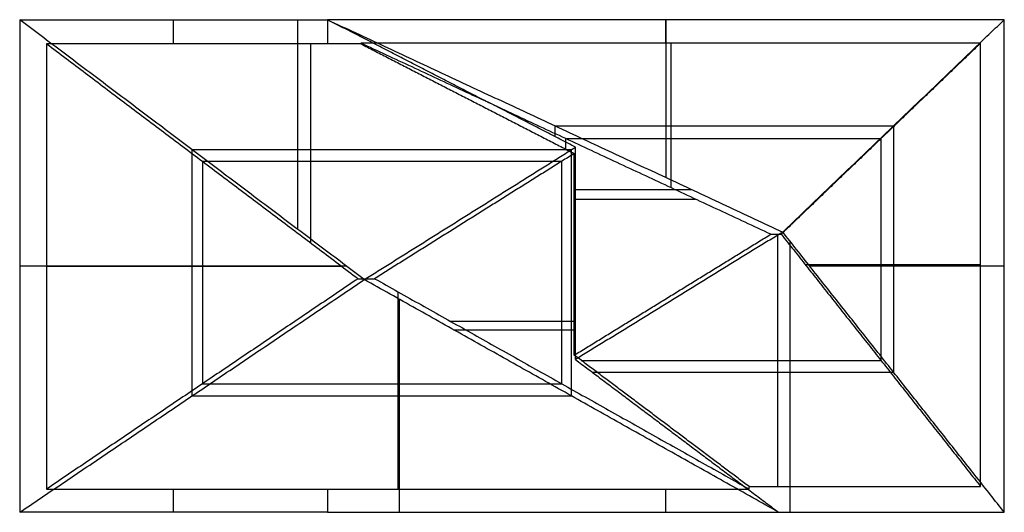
# Model space of a CAD drawing. Header units: millimetres. Extents: x -300 to 300, y -150 to 150.
import ezdxf

# ---------------------------------------------------------------- set-up
doc = ezdxf.new("R2010")
doc.units = ezdxf.units.MM
doc.layers.add('Default', color=7, linetype='Continuous', true_color=0x000000)

msp = doc.modelspace()

# ---------------------------------------------------------------- linework, layer by layer
at = {"layer": 'Default', "color": 254, "true_color": 0xe5e5e5}
for p, q in [((93.75, 150, 0), (93.75, 53.89, 150.51)), ((-206.25, 135.33), (-206.25, 150)), ((-130.66, 150, 0), (-130.66, 22.37, 181.44)), ((93.75, 135.76), (93.75, 150)), ((-122.82, 135.33, 0), (-122.82, 14.16, 172.24)), ((96.72, 135.76, 0), (96.72, 47.76, 137.82)), ((26.25, 85.34, 101.25), (232.5, 85.34, 101.25)), ((26.25, 78.78, 101.25), (26.25, 85.34, 101.25)), ((232.5, 85.34, 101.25), (232.5, -64.66, 101.25)), ((32.76, 71.21, 91.15), (32.76, 77.56, 91.15)), ((32.76, 77.56, 91.15), (224.81, 77.56, 91.15)), ((224.81, 77.56, 91.15), (224.81, -57.48, 91.15)), ((-195, 70.86, 112.5), (-195, -79.14, 112.5)), ((-195, 70.86, 112.5), (36.25, 70.86, 112.5)), ((36.25, -79.14, 112.5), (36.25, 70.86, 112.5)), ((-188.68, 63.8, 101.68), (30.36, 63.8, 101.68)), ((-188.68, 63.8, 101.68), (-188.68, -71.77, 101.68)), ((30.36, -71.77, 101.68), (30.36, 63.8, 101.68)), ((38.69, 46.5, 110.33), (109.62, 46.5, 162.08)), ((37.94, 40.73, 94.92), (111.79, 40.73, 148.81)), ((161.76, 19.35, 182.3), (161.76, -134.31, 0)), ((169.34, 15.2, 195.98), (169.34, -150, 0)), ((-100.98, 0, 213.24), (-300, 0, 0)), ((-283.59, 0), (-300, 0)), ((285.58, 0.73, 0), (178.78, 0.73, 160.2)), ((300, 0, 0), (181.36, 0, 177.95)), ((300, 0), (285.58, 0)), ((-103.71, -0.24, 192.73), (-283.59, -0.24, 0)), ((-69.56, -15.69, 190.71), (-69.56, -135.82, 0)), ((-68.75, -20.2, 206.06), (-68.75, -150, 0)), ((-37.6, -33.63, 162.23), (37.94, -33.63, 94.92)), ((-35.61, -38.8, 176.53), (38.69, -38.8, 110.33)), ((42.17, -57.48, 91.15), (224.81, -57.48, 91.15)), ((48.87, -64.66, 101.25), (232.5, -64.66, 101.25)), ((-188.68, -71.77, 101.68), (30.36, -71.77, 101.68)), ((-195, -79.14, 112.5), (36.25, -79.14, 112.5)), ((-206.25, -150), (-206.25, -135.82)), ((93.75, -150), (93.75, -135.82))]:
    msp.add_line(p, q, dxfattribs=at)
for points in [[(-90, -8.28, 225), (-195, 70.86, 112.5), (-300, 150)], [(-300, 150), (-206.25, 150), (-112.5, 150)], [(-300, 150), (-300, 0), (-300, -150)], [(-112.5, 150), (-112.5, 142.66), (-112.5, 135.33)], [(-112.5, 150), (26.25, 85.34, 101.25), (165, 20.69, 202.5)], [(38.69, 72.39, 110.33), (-36.91, 111.2, 55.16), (-112.5, 150)], [(300, 150), (93.75, 150), (-112.5, 150)], [(165, 20.69, 202.5), (232.5, 85.34, 101.25), (300, 150)], [(300, -150), (300, 0), (300, 150)], [(-112.5, 135.33), (-198.04, 135.33), (-283.59, 135.33)], [(-283.59, 135.33), (-283.59, -0.24), (-283.59, -135.82)], [(-283.59, 135.33), (-188.68, 63.8, 101.68), (-93.78, -7.72, 203.36)], [(-92.14, 135.33), (-102.32, 135.33), (-112.5, 135.33)], [(285.58, 135.76), (96.72, 135.76), (-92.14, 135.76)], [(-92.14, 135.76), (-92.14, 135.55), (-92.14, 135.33)], [(157.67, 19.35, 182.3), (32.76, 77.56, 91.15), (-92.14, 135.76)], [(-92.14, 135.33), (-27.1, 101.94, 47.46), (37.94, 68.55, 94.92)], [(285.58, 135.76), (224.81, 77.56, 91.15), (164.05, 19.35, 182.3)], [(285.58, -134.31), (285.58, 0.73), (285.58, 135.76)], [(-90, -8.28, 225), (-25.66, 32.06, 167.66), (38.69, 72.39, 110.33)], [(38.69, -57, 110.33), (38.69, 7.69, 110.33), (38.69, 72.39, 110.33)], [(37.94, 68.55, 94.92), (-22.91, 30.42, 149.14), (-83.75, -7.72, 203.36)], [(37.94, -54.29, 94.92), (37.94, 7.13, 94.92), (37.94, 68.55, 94.92)], [(37.94, -54.29, 94.92), (97.8, -17.47, 138.61), (157.67, 19.35, 182.3)], [(165, 20.69, 202.5), (101.84, -18.16, 156.41), (38.69, -57, 110.33)], [(157.67, 19.35, 182.3), (160.86, 19.35, 182.3), (164.05, 19.35, 182.3)], [(164.05, 19.35, 182.3), (224.81, -57.48, 91.15), (285.58, -134.31)], [(300, -150), (232.5, -64.66, 101.25), (165, 20.69, 202.5)], [(-300, -150), (-195, -79.14, 112.5), (-90, -8.28, 225)], [(-93.78, -7.72, 203.36), (-188.68, -71.77, 101.68), (-283.59, -135.82)], [(-93.78, -7.72, 203.36), (-88.77, -7.72, 203.36), (-83.75, -7.72, 203.36)], [(162.5, -150), (36.25, -79.14, 112.5), (-90, -8.28, 225)], [(-83.75, -7.72, 203.36), (30.36, -71.77, 101.68), (144.46, -135.82)], [(144.46, -134.31), (91.2, -94.3, 47.46), (37.94, -54.29, 94.92)], [(38.69, -57, 110.33), (100.59, -103.5, 55.16), (162.5, -150)], [(-283.59, -135.82), (-198.04, -135.82), (-112.5, -135.82)], [(-112.5, -135.82), (-112.5, -142.91), (-112.5, -150)], [(-112.5, -135.82), (15.98, -135.82), (144.46, -135.82)], [(144.46, -135.82), (144.46, -135.06), (144.46, -134.31)], [(144.46, -134.31), (215.02, -134.31), (285.58, -134.31)], [(-112.5, -150), (-206.25, -150), (-300, -150)], [(-112.5, -150), (25, -150), (162.5, -150)], [(162.5, -150), (231.25, -150), (300, -150)]]:
    msp.add_open_spline(points, degree=2, dxfattribs=at)

doc.saveas('drawing.dxf')
